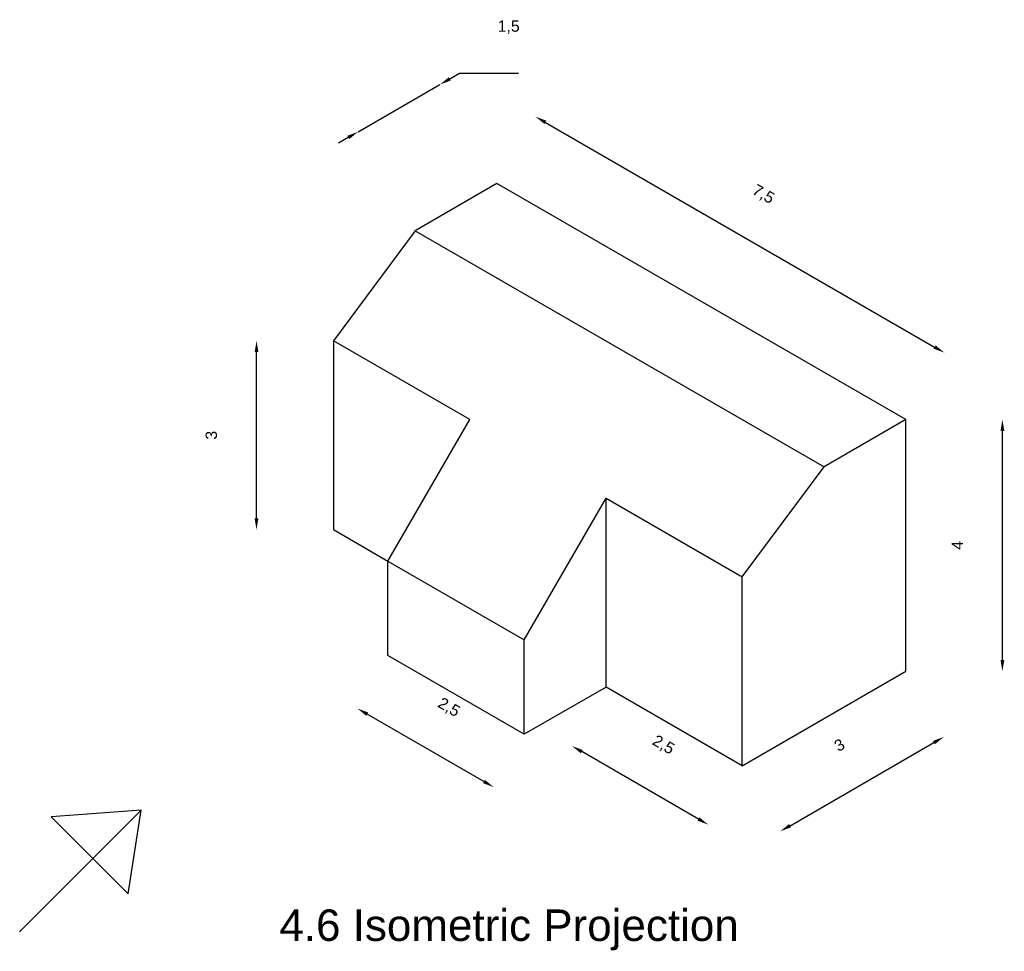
# Model space of a CAD drawing. Header units: inches. Extents: x 678 to 834, y 506 to 621.
# Tile 4 of 5: x 756 to 772, y 606 to 621. Entities that reach past the tile are written whole.
import ezdxf

# ---------------------------------------------------------------- set-up
doc = ezdxf.new("R2010")
doc.units = ezdxf.units.IN
doc.styles.get("Standard").update_dxf_attribs({"font": 'Arial.ttf'})
doc.dimstyles.new('ISO-25', dxfattribs={"dimtxt": 0.18, "dimasz": 0.18, "dimexe": 1.25, "dimexo": 0.625, "dimtad": 1, "dimtoh": 1, "dimtxsty": 'Standard', "dimcen": 2.5, "dimse1": 1, "dimse2": 1, "dimadec": 0, "dimazin": 0, "dimtfac": 1, "dimtmove": 0, "dimatfit": 3, "dimfxl": 1, "dimarcsym": 0})

# ---------------------------------------------------------------- blocks, each defined once
blk = doc.blocks.new('*D37')
at = {"color": 0, "lineweight": -2, "transparency": 16777216}
blk.add_line((764.544, 618.973), (770.727, 615.403), dxfattribs=at)
at = {"color": 0, "transparency": 16777216}
for points in [[(764.559, 618.999), (764.529, 618.947), (764.388, 619.063)], [(770.742, 615.429), (770.712, 615.377), (770.883, 615.313)]]:
    blk.add_solid(points, dxfattribs=at)
at = {"layer": 'Defpoints', "color": 0, "transparency": 16777216}
for p in [(763.775, 618.002), (770.883, 615.313), (770.27, 614.252)]:
    blk.add_point(p, dxfattribs=at)
at = {"color": 0, "transparency": 16777216, "insert": (768.002, 617.823), "char_height": 0.18, "attachment_point": 5, "rotation": 330}
blk.add_mtext('7,5', dxfattribs=at)
blk = doc.blocks.new('*D38')
at = {"color": 0, "lineweight": -2, "transparency": 16777216}
blk.add_line((771.803, 610.432), (771.803, 614.072), dxfattribs=at)
at = {"color": 0, "transparency": 16777216}
for points in [[(771.773, 614.072), (771.833, 614.072), (771.803, 614.252)], [(771.773, 610.432), (771.833, 610.432), (771.803, 610.252)]]:
    blk.add_solid(points, dxfattribs=at)
at = {"layer": 'Defpoints', "color": 0, "transparency": 16777216}
for p in [(770.27, 614.252), (771.803, 614.252), (770.27, 610.252)]:
    blk.add_point(p, dxfattribs=at)
at = {"color": 0, "transparency": 16777216, "insert": (771.088, 612.252), "char_height": 0.18, "attachment_point": 5, "rotation": 90}
blk.add_mtext('4', dxfattribs=at)
blk = doc.blocks.new('*D39')
at = {"color": 0, "lineweight": -2, "transparency": 16777216}
blk.add_line((768.43, 607.799), (770.716, 609.119), dxfattribs=at)
at = {"color": 0, "transparency": 16777216}
for points in [[(770.701, 609.145), (770.731, 609.093), (770.872, 609.209)], [(768.415, 607.825), (768.445, 607.773), (768.274, 607.709)]]:
    blk.add_solid(points, dxfattribs=at)
at = {"layer": 'Defpoints', "color": 0, "transparency": 16777216}
for p in [(770.27, 610.252), (770.872, 609.209), (767.672, 608.752)]:
    blk.add_point(p, dxfattribs=at)
at = {"color": 0, "transparency": 16777216, "insert": (769.215, 609.08), "char_height": 0.18, "attachment_point": 5, "rotation": 30}
blk.add_mtext('3', dxfattribs=at)
blk = doc.blocks.new('*D40')
at = {"color": 0, "lineweight": -2, "transparency": 16777216}
blk.add_line((766.975, 607.905), (765.122, 608.975), dxfattribs=at)
at = {"color": 0, "transparency": 16777216}
for points in [[(765.137, 609.001), (765.107, 608.949), (764.966, 609.065)], [(766.99, 607.931), (766.96, 607.879), (767.131, 607.815)]]:
    blk.add_solid(points, dxfattribs=at)
at = {"layer": 'Defpoints', "color": 0, "transparency": 16777216}
for p in [(765.507, 610.002), (764.966, 609.065), (767.672, 608.752)]:
    blk.add_point(p, dxfattribs=at)
at = {"color": 0, "transparency": 16777216, "insert": (766.415, 609.075), "char_height": 0.18, "attachment_point": 5, "rotation": 330}
blk.add_mtext('2,5', dxfattribs=at)
blk = doc.blocks.new('*D41')
at = {"color": 0, "lineweight": -2, "transparency": 16777216}
blk.add_line((763.567, 608.501), (761.713, 609.571), dxfattribs=at)
at = {"color": 0, "transparency": 16777216}
for points in [[(761.728, 609.597), (761.698, 609.545), (761.558, 609.661)], [(763.582, 608.527), (763.552, 608.475), (763.723, 608.411)]]:
    blk.add_solid(points, dxfattribs=at)
at = {"layer": 'Defpoints', "color": 0, "transparency": 16777216}
for p in [(762.043, 610.502), (761.558, 609.661), (764.208, 609.252)]:
    blk.add_point(p, dxfattribs=at)
at = {"color": 0, "transparency": 16777216, "insert": (763.007, 609.671), "char_height": 0.18, "attachment_point": 5, "rotation": 330}
blk.add_mtext('2,5', dxfattribs=at)
blk = doc.blocks.new('*D42')
at = {"color": 0, "lineweight": -2, "transparency": 16777216}
blk.add_line((759.955, 612.682), (759.955, 615.322), dxfattribs=at)
at = {"color": 0, "transparency": 16777216}
for points in [[(759.925, 615.322), (759.985, 615.322), (759.955, 615.502)], [(759.925, 612.682), (759.985, 612.682), (759.955, 612.502)]]:
    blk.add_solid(points, dxfattribs=at)
at = {"layer": 'Defpoints', "color": 0, "transparency": 16777216}
for p in [(759.955, 615.502), (761.177, 615.502), (761.177, 612.502)]:
    blk.add_point(p, dxfattribs=at)
at = {"color": 0, "transparency": 16777216, "insert": (759.238, 614.002), "char_height": 0.18, "attachment_point": 5, "rotation": 90}
blk.add_mtext('3', dxfattribs=at)
blk = doc.blocks.new('*D43')
at = {"color": 0, "lineweight": -2, "transparency": 16777216}
for p, q in [((763.024, 619.663), (763.18, 619.753)), ((763.18, 619.753), (764.117, 619.753)), ((761.569, 618.823), (762.868, 619.573)), ((761.413, 618.733), (761.257, 618.643))]:
    blk.add_line(p, q, dxfattribs=at)
at = {"color": 0, "transparency": 16777216}
for points in [[(763.009, 619.689), (763.039, 619.637), (762.868, 619.573)], [(761.398, 618.759), (761.428, 618.707), (761.569, 618.823)]]:
    blk.add_solid(points, dxfattribs=at)
at = {"layer": 'Defpoints', "color": 0, "transparency": 16777216}
for p in [(762.868, 619.573), (763.775, 618.002), (762.476, 617.252)]:
    blk.add_point(p, dxfattribs=at)
at = {"color": 0, "transparency": 16777216, "insert": (763.961, 620.486), "char_height": 0.18, "attachment_point": 5}
blk.add_mtext('1,5', dxfattribs=at)

msp = doc.modelspace()

# ---------------------------------------------------------------- linework, layer by layer
for p, q in [((763.775, 618.002), (762.476, 617.252)), ((770.27, 614.252), (763.775, 618.002)), ((763.775, 618.002), (763.775, 618.002)), ((762.476, 617.252), (761.177, 615.502)), ((762.476, 617.252), (762.476, 617.252)), ((762.476, 617.252), (768.971, 613.502)), ((763.342, 614.252), (761.177, 615.502)), ((761.177, 615.502), (761.177, 615.502)), ((761.177, 615.502), (761.177, 612.502)), ((762.043, 612.002), (763.342, 614.252)), ((763.342, 614.252), (763.342, 614.252)), ((770.27, 614.252), (768.971, 613.502)), ((770.27, 610.252), (770.27, 614.252)), ((767.672, 611.752), (768.971, 613.502)), ((768.971, 613.502), (768.971, 613.502)), ((768.971, 613.502), (768.971, 613.502)), ((768.971, 613.502), (768.971, 613.502)), ((764.208, 610.752), (765.507, 613.002)), ((765.507, 610.002), (765.507, 613.002)), ((765.507, 613.002), (767.672, 611.752)), ((761.177, 612.502), (762.043, 612.002)), ((762.043, 610.502), (762.043, 612.002)), ((762.043, 612.002), (764.208, 610.752)), ((767.672, 608.752), (767.672, 611.752)), ((767.672, 611.752), (767.672, 611.752)), ((764.208, 609.252), (764.208, 610.752)), ((764.208, 610.752), (764.208, 610.752)), ((764.208, 609.252), (762.043, 610.502)), ((762.043, 610.502), (762.043, 610.502)), ((767.672, 608.752), (770.27, 610.252)), ((770.27, 610.252), (770.27, 610.252)), ((765.507, 610.002), (764.208, 609.252)), ((767.672, 608.752), (765.507, 610.002)), ((767.672, 608.752), (765.507, 610.002)), ((765.507, 610.002), (765.507, 610.002)), ((756.193, 606.115), (758.122, 608.044)), ((758.122, 608.044), (756.694, 607.94)), ((756.694, 607.94), (757.916, 606.718)), ((757.916, 606.718), (758.122, 608.044))]:
    msp.add_line(p, q)

# ---------------------------------------------------------------- texts
at = {"insert": (760.318, 606.468), "char_height": 0.5, "attachment_point": 1}
msp.add_mtext_dynamic_manual_height_columns('4.6 Isometric Projection', width=11.98914, gutter_width=12.5, heights=[0], dxfattribs=at)

# ---------------------------------------------------------------- dimensions: what is measured, and where the dimension line sits
for p1, p2, distance, picture, middle in [((762.476, 617.252), (763.775, 618.002), 1.814, '*D43', (763.961, 620.486)), ((763.775, 618.002), (770.27, 614.252), 1.226, '*D37', (768.002, 617.823)), ((764.208, 609.252), (762.043, 610.502), 0.971, '*D41', (763.007, 609.671)), ((767.672, 608.752), (770.27, 610.252), -1.204, '*D39', (769.215, 609.08)), ((767.672, 608.752), (765.507, 610.002), 1.082, '*D40', (766.415, 609.075))]:
    dim = msp.add_aligned_dim(p1=p1, p2=p2, distance=distance, dimstyle='ISO-25')
    dim.commit()
    dim.dimension.update_dxf_attribs({"geometry": picture, "text_midpoint": middle})
for base, p1, p2, picture, middle in [((759.955, 615.502), (761.177, 612.502), (761.177, 615.502), '*D42', (759.238, 614.002)), ((771.803, 614.252), (770.27, 610.252), (770.27, 614.252), '*D38', (771.088, 612.252))]:
    dim = msp.add_linear_dim(base=base, p1=p1, p2=p2, angle=90, dimstyle='ISO-25')
    dim.commit()
    dim.dimension.update_dxf_attribs({"geometry": picture, "text_midpoint": middle})

doc.saveas('drawing.dxf')
